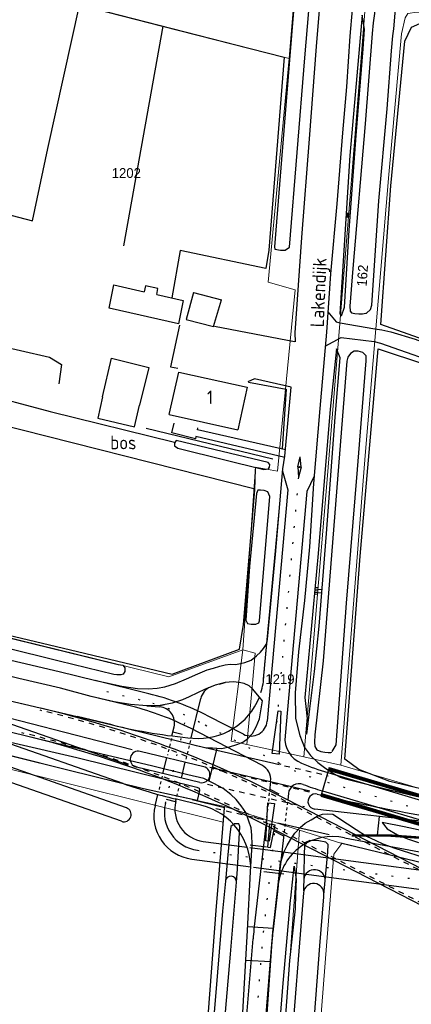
# Model space of a CAD drawing. Header units: metres. Extents: x 233874 to 239264, y 443832 to 448222.
# Tile 51 of 195: x 235032 to 235104, y 445309 to 445491. Entities that reach past the tile are written whole.
import ezdxf
from ezdxf.enums import TextEntityAlignment as Align

# ---------------------------------------------------------------- set-up
doc = ezdxf.new("R2010")
doc.units = ezdxf.units.M
doc.header["$MEASUREMENT"] = 0
for name, pattern in [('LIJN05-05', [1, 0.5, -0.5]), ('LIJN1-1', [2, 1, -1]), ('LIJN1-3', [4, 1, -3]), ('LIJNFPAD', [3, 0.3, -2.7])]:
    doc.linetypes.add(name, pattern=pattern)
for name, color, linetype in [('DAKRAND-BYG', 4, 'Continuous'), ('FUNKTIEAAND', 253, 'Continuous'), ('Goud-kadastrale grenzen', 13, 'Continuous'), ('Goud-markering', 7, 'Continuous'), ('Goud-ontwerp', 2, 'Continuous'), ('Goud-ontwerp-water', 131, 'Continuous'), ('HEG', 253, 'Continuous'), ('HEK', 253, 'Continuous'), ('HOOFDGEBOUW', 4, 'Continuous'), ('HUISNUMMER', 253, 'Continuous'), ('INSTEEKSLOOT', 153, 'Continuous'), ('KANTVERH', 253, 'Continuous'), ('KANTWATER', 153, 'Continuous'), ('OVLIJNOBJ', 253, 'Continuous'), ('RASTER', 253, 'Continuous'), ('STRAATNAAM', 253, 'Continuous'), ('TALUD', 253, 'Continuous')]:
    doc.layers.add(name, color=color, linetype=linetype)
doc.layers.add('G01 kadestrale perceelsgrens', color=73, linetype='Continuous', lineweight=0)
doc.layers.add('Z01 perceelnummer', color=73, linetype='Continuous', lineweight=13)
doc.layers.add('Goud-hulp', color=210, linetype='Continuous', plot=False)
doc.styles.get("Standard").update_dxf_attribs({"font": 'iso.shx'})
doc.styles.add('Styledgn001', font='dgn001.shx')
doc.linetypes.add('BLOK50-L', pattern='A,0,-0.25,[112,wocad.shx,S=0.5,R=0,X=0,Y=0.25],-0.75', length=1)
doc.linetypes.add('BLOK50-R', pattern='A,0,-0.25,[112,wocad.shx,S=0.5,R=0,X=0,Y=-0.25],-0.75', length=1)
doc.linetypes.add('HAAIETAND50-L', pattern='A,0,-0.25,[122,wocad.shx,S=0.1,R=0,X=0,Y=0],-0.75', length=1)
doc.linetypes.add('HAAIETAND50-R', pattern='A,0,-0.25,[122,wocad.shx,S=0.1,R=180,X=0,Y=0],-0.75', length=1)

# ---------------------------------------------------------------- blocks, each defined once
blk = doc.blocks.new('TA', base_point=(75009.5, 300012))
for p, q in [((75009.5, 300012.5), (75010, 300012.5)), ((75009.5, 300012.25), (75010.5, 300012.25)), ((75009.5, 300012), (75010, 300012)), ((75009.5, 300011.75), (75010.5, 300011.75)), ((75009.5, 300011.5), (75010, 300011.5))]:
    blk.add_line(p, q)
blk = doc.blocks.new('A$C1532452F')
at = {"layer": 'G01 kadestrale perceelsgrens'}
for p, q in [((235082.016, 445483.462), (235083.384, 445500)), ((235026.376, 445497.761), (235082.016, 445483.462)), ((235075.738, 445374.056), (235073.51, 445374.679)), ((235075.738, 445374.056), (235075.002, 445365.806)), ((235075.002, 445365.806), (235074.24, 445357.264)), ((235069.88, 445343.01), (235000, 445360.355)), ((235084.671, 445354.985), (235074.24, 445357.264)), ((235084.671, 445354.985), (235091.523, 445353.462)), ((235069.88, 445343.01), (235070.108, 445345.885)), ((235070.108, 445345.885), (235083.88, 445341.517)), ((235083.88, 445341.517), (235091.665, 445339.048)), ((235091.665, 445339.048), (235090.206, 445337.119))]:
    blk.add_line(p, q, dxfattribs=at)
at = {"layer": 'G01 kadestrale perceelsgrens', "flags": 128}
for points in [[(235084.671, 445354.985), (235088.975, 445406.009), (235093.422, 445460.419), (235095.954, 445492.853), (235096.901, 445495.25), (235098.513, 445497.744), (235100.826, 445498.813), (235103.712, 445499.083), (235143.406, 445495.599), (235187.729, 445491.59), (235187.382, 445485.452)], [(235091.523, 445353.462), (235095.944, 445410.425), (235100.29, 445462.128), (235102.655, 445488.015), (235103.338, 445490.954), (235103.835, 445491.711), (235105.441, 445492.004), (235146.203, 445488.868), (235187.382, 445485.452)], [(235073.51, 445374.679), (235075.804, 445408.288), (235079.851, 445407.532), (235083.078, 445440.883), (235078.114, 445442.335), (235082.016, 445483.462)], [(235000, 445384.398), (235015.648, 445380.574), (235059.88, 445369.741), (235073.51, 445374.679)], [(235074.24, 445357.264), (235071.371, 445357.891), (235073.51, 445374.679)], [(235070.108, 445345.885), (235055.235, 445349.135), (235041.357, 445352.57), (235021.575, 445357.488), (235005.722, 445361.334), (235005.136, 445361.532), (235000, 445362.776)], [(235091.523, 445353.462), (235112.628, 445347.205), (235136.956, 445345.912)], [(235064.397, 445273.418), (235066.339, 445296.76), (235068.59, 445326.743), (235069.88, 445343.01)], [(235083.88, 445341.517), (235079.828, 445287.347), (235076.259, 445248.023)], [(235138.388, 445325.924), (235109.386, 445334.828), (235091.665, 445339.048)], [(235083.754, 445256.049), (235085.632, 445280.861), (235087.107, 445297.471), (235088.831, 445320.226), (235090.206, 445337.119)]]:
    blk.add_lwpolyline(points, dxfattribs=at)
at = {"layer": 'G01 kadestrale perceelsgrens', "style": 'Styledgn001'}
blk.add_text('162', height=1.8, rotation=86.31971, dxfattribs=at).set_placement((235095.466, 445443.515), align=Align.MIDDLE_CENTER)
at = {"layer": 'Z01 perceelnummer', "linetype": 'Continuous', "lineweight": 13, "style": 'Styledgn001'}
for s, p in [('1202', (235052.082, 445462.387)), ('1219', (235080.31, 445369.291))]:
    blk.add_text(s, height=1.8, dxfattribs=at).set_placement(p, align=Align.MIDDLE_CENTER)

msp = doc.modelspace()

# ---------------------------------------------------------------- linework, layer by layer
at = {"layer": 'DAKRAND-BYG'}
for p, q in [((235064.44, 445440.39), (235069.57, 445439.08)), ((235047.73, 445421.23), (235046.82, 445417.29))]:
    msp.add_line(p, q, dxfattribs=at)
for points in [[(235057.68, 445440.03), (235062.52, 445438.91), (235061.67, 445434.66), (235048.95, 445437.5), (235049.8, 445441.85), (235055.38, 445440.56)], [(235057.68, 445440.03), (235057.9, 445441.13), (235055.62, 445441.64), (235055.38, 445440.56)], [(235064.44, 445440.39), (235063.09, 445435.45), (235068.1, 445434.14), (235069.57, 445439.08)], [(235047.73, 445421.23), (235049.36, 445428.33), (235056.2, 445426.62), (235054.53, 445419.67)], [(235046.82, 445417.29), (235053.56, 445415.7), (235054.53, 445419.67)]]:
    msp.add_lwpolyline(points, dxfattribs=at)
at = {"layer": 'Goud-hulp', "linetype": 'Continuous'}
for p, q in [((235077.315, 445369.287), (235080.18, 445400.125)), ((235069.157, 445368.378), (235070.27, 445368.65)), ((235019.252, 445365.098), (235053.183, 445356.37)), ((235052.477, 445353.454), (235019.252, 445365.098)), ((235026.51, 445366.28), (235043.06, 445362.42)), ((235063.98, 445358.473), (235065.744, 445365.761)), ((235055.82, 445364.4), (235058.197, 445364.209)), ((235058.33, 445364.45), (235059.109, 445364.606)), ((235049.451, 445360.873), (235043.06, 445362.42)), ((235051.52, 445350.081), (235021.082, 445360.748)), ((235060.471, 445358.853), (235060.873, 445360.513)), ((235052.084, 445345.644), (235020.891, 445356.576)), ((235066.304, 445353.194), (235054.641, 445356.017)), ((235068.72, 445356.625), (235067.245, 445350.545)), ((235051.208, 445343.143), (235019.864, 445354.128)), ((235058.795, 445351.925), (235059.5, 445354.841)), ((235065.599, 445350.279), (235053.935, 445353.101)), ((235062.197, 445351.102), (235062.902, 445354.018)), ((235067.403, 445353.085), (235085.771, 445348.764)), ((235096.795, 445349.812), (235106.158, 445347.557)), ((235057.366, 445346.019), (235057.867, 445348.091)), ((235065.763, 445346.123), (235061.074, 445347.258)), ((235061.16, 445346.817), (235061.256, 445347.214)), ((235108.366, 445342.95), (235086.694, 445345.395)), ((235098.238, 445340.589), (235098.628, 445344.048)), ((235104.44, 445344.595), (235120.508, 445341.778)), ((235078.078, 445338.388), (235078.47, 445342.709)), ((235078.47, 445342.709), (235079.444, 445342.486)), ((235078.573, 445338.322), (235079.444, 445342.486)), ((235092.142, 445340.082), (235112.037, 445336.41)), ((235066.203, 445339.458), (235074.28, 445338.387)), ((235078.078, 445338.388), (235078.573, 445338.322)), ((235064.09, 445336.207), (235074.937, 445334.769)), ((235080.94, 445337.36), (235080.44, 445335.59)), ((235082.709, 445337.269), (235111.642, 445333.434)), ((235074.36, 445323.09), (235074.925, 445333.83)), ((235080.616, 445334.016), (235111.11, 445329.974)), ((235079.954, 445331.256), (235079, 445322.76))]:
    msp.add_line(p, q, dxfattribs=at)
at = {"layer": 'Goud-hulp', "linetype": 'LIJN1-1'}
for p, q in [((235077.363, 445370.095), (235077.764, 445374.478)), ((235085.695, 445348.502), (235067.8, 445352.833)), ((235079.205, 445353.827), (235089.193, 445351.533)), ((235066.991, 445349.963), (235084.797, 445345.873)), ((235068.498, 445345.513), (235078.515, 445343.212))]:
    msp.add_line(p, q, dxfattribs=at)
at = {"layer": 'Goud-hulp', "linetype": 'LIJNFPAD'}
msp.add_line((235059.263, 445346.418), (235063.27, 445362.978), dxfattribs=at)
at = {"layer": 'Goud-hulp', "linetype": 'HAAIETAND50-R', "ltscale": 0.75}
msp.add_line((235062.341, 445359.138), (235060.64, 445359.549), dxfattribs=at)
at = {"layer": 'Goud-hulp', "linetype": 'LIJN05-05'}
for p, q in [((235060.354, 445358.367), (235059.618, 445355.327)), ((235063.863, 445357.987), (235063.02, 445354.504)), ((235058.677, 445351.439), (235057.985, 445348.576)), ((235061.374, 445347.7), (235062.079, 445350.616))]:
    msp.add_line(p, q, dxfattribs=at)
at = {"layer": 'Goud-hulp', "linetype": 'HAAIETAND50-L'}
for p, q in [((235064.692, 445357.16), (235079.205, 445353.827)), ((235074.842, 445338.817), (235077.818, 445338.422))]:
    msp.add_line(p, q, dxfattribs=at)
at = {"layer": 'Goud-hulp', "linetype": 'HAAIETAND50-L', "ltscale": 0.75}
msp.add_line((235061.139, 445346.728), (235059.437, 445347.14), dxfattribs=at)
at = {"layer": 'Goud-hulp', "linetype": 'HAAIETAND50-R'}
for p, q in [((235079.912, 445342.891), (235089.322, 445340.73)), ((235077.35, 445333.945), (235081.045, 445333.455))]:
    msp.add_line(p, q, dxfattribs=at)
at = {"layer": 'Goud-hulp', "linetype": 'BLOK50-R'}
msp.add_line((235074.776, 445338.321), (235082.709, 445337.269), dxfattribs=at)
at = {"layer": 'Goud-hulp', "linetype": 'BLOK50-L'}
msp.add_line((235075.433, 445334.703), (235081.111, 445333.951), dxfattribs=at)
at = {"layer": 'Goud-hulp', "linetype": 'LIJN1-3', "const_width": 0.45, "flags": 128}
msp.add_lwpolyline([(235093.464, 445340.543, -0.051823), (235114.087, 445339.096), (235136.626, 445335.145, -0.0074595), (235138.384, 445334.809)], format="xyb", dxfattribs=at)
at = {"layer": 'Goud-hulp', "linetype": 'LIJNFPAD', "flags": 128}
msp.add_lwpolyline([(235065.146, 445337.832), (235111.376, 445331.704), (235134.692, 445327.615, -0.1787807), (235144.722, 445321.774), (235167.153, 445294.572)], format="xyb", dxfattribs=at)
at = {"layer": 'Goud-hulp', "linetype": 'HAAIETAND50-L', "ltscale": 0.75}
msp.add_arc((235065.367, 445370.398), 12, 342.67652, 358.32004, dxfattribs=at)
at = {"layer": 'Goud-hulp', "linetype": 'Continuous'}
for centre, radius, start, end in [((235068.66, 445365.055), 3, 112.10165, 166.39725), ((235065.367, 445370.398), 12, 265.04311, 338.43974), ((235057.957, 445361.219), 3, 346.39725, 85.41085), ((235072.97, 445458.068), 100, 256.39725, 265.04311), ((235054.288, 445354.559), 1.5, 76.39725, 256.39725), ((235065.951, 445351.737), 1.5, 256.39725, 76.39725), ((235084.593, 445444.453), 100, 250.68665, 256.39725), ((235066.991, 445345.406), 6, 166.39725, 262.44825), ((235086.851, 445346.786), 1.4, 76.68757, 263.56186), ((235156.251, 445640.087), 300, 256.68738, 260.05487), ((235051.646, 445344.394), 1.325, 250.68665, 70.68665), ((235065.141, 445344.138), 8, 166.39725, 262.44825), ((235066.066, 445344.772), 7, 166.39725, 262.44825), ((235062.941, 445334.46), 12, 356.99102, 76.39725), ((235089.913, 445330.334), 10, 77.06466, 173.5961), ((235071.296, 445332.055), 1.02, 355.24546, 175.24546), ((235086.507, 445329.815), 1.895, 354.7112, 174.7112)]:
    msp.add_arc(centre, radius, start, end, dxfattribs=at)
at = {"layer": 'Goud-markering', "linetype": 'HAAIETAND50-R', "ltscale": 0.75}
msp.add_line((235080.177, 445348.142), (235078.513, 445349), dxfattribs=at)
at = {"layer": 'Goud-markering', "linetype": 'HAAIETAND50-L', "ltscale": 0.75}
msp.add_line((235080.9, 445340.491), (235079.236, 445341.35), dxfattribs=at)
at = {"layer": 'Goud-markering', "linetype": 'LIJN1-1', "ltscale": 3}
for centre, radius, start, end in [((235697.385, 444633.86), 853.462, 121.774605, 149.18254), ((235699.984, 444630.603), 850.5, 121.807635, 148.928273)]:
    msp.add_arc(centre, radius, start, end, dxfattribs=at)
at = {"layer": 'Goud-markering', "ltscale": 3}
for radius in [854.6, 853.5]:
    msp.add_arc((235699.984, 444630.603), radius, 121.807635, 148.928273, dxfattribs=at)
at = {"layer": 'Goud-ontwerp', "color": 7, "linetype": 'Continuous'}
for p, q in [((235083.568, 445408.331), (235084.027, 445410.192)), ((235084.234, 445408.275), (235084.027, 445410.192)), ((235083.568, 445408.331), (235083.709, 445406.419)), ((235084.234, 445408.275), (235083.709, 445406.419))]:
    msp.add_line(p, q, dxfattribs=at)
at = {"layer": 'Goud-ontwerp', "linetype": 'Continuous'}
for p, q in [((235080.804, 445407.571), (235081.747, 445404.112)), ((235086.589, 445406.654), (235085.233, 445403.802)), ((235081.747, 445404.112), (235077.964, 445361.566)), ((235085.233, 445403.802), (235081.238, 445358.868)), ((235056.187, 445366.612), (235046.339, 445369.043)), ((235053.034, 445364.3), (235045.62, 445366.13)), ((235073.6, 445359.166), (235067.129, 445362.505)), ((235076.984, 445353.482), (235063.976, 445360.193)), ((235089.226, 445352.579), (235118.801, 445343.81)), ((235089.368, 445353.058), (235118.943, 445344.29)), ((235078.589, 445350.482), (235078.398, 445348.778)), ((235089.092, 445352.097), (235118.659, 445343.331)), ((235088.097, 445348.741), (235117.664, 445339.975)), ((235127.257, 445323.61), (235081.601, 445347.162)), ((235081.865, 445348.287), (235081.731, 445347.095)), ((235087.804, 445347.785), (235117.38, 445339.017)), ((235087.947, 445348.264), (235117.522, 445339.496)), ((235077.686, 445342.43), (235075.53, 445323.222)), ((235117.08, 445322.108), (235078.014, 445342.261)), ((235081.015, 445340.713), (235079.008, 445322.831)), ((235071.765, 445276.822), (235075.369, 445321.551)), ((235074.905, 445272.218), (235078.858, 445321.27))]:
    msp.add_line(p, q, dxfattribs=at)
at = {"layer": 'Goud-ontwerp', "color": 7, "linetype": 'LIJNFPAD'}
msp.add_line((235083.709, 445406.419), (235079.495, 445359.023), dxfattribs=at)
at = {"layer": 'Goud-ontwerp', "color": 1, "linetype": 'Continuous'}
msp.add_line((235089.368, 445353.058), (235087.804, 445347.785), dxfattribs=at)
at = {"layer": 'Goud-ontwerp', "color": 7, "linetype": 'LIJN05-05'}
for p, q in [((235078.351, 445348.356), (235077.733, 445342.855)), ((235081.684, 445346.669), (235081.06, 445341.111))]:
    msp.add_line(p, q, dxfattribs=at)
at = {"layer": 'Goud-ontwerp', "color": 7, "linetype": 'LIJN1-1'}
for p, q in [((235127.074, 445323.254), (235081.418, 445346.807)), ((235117.263, 445322.464), (235078.197, 445342.617))]:
    msp.add_line(p, q, dxfattribs=at)
at = {"layer": 'Goud-ontwerp', "color": 7, "linetype": 'LIJNFPAD'}
msp.add_lwpolyline([(235164.332, 445321.394, 0.0627245), (235118.161, 445341.653), (235088.595, 445350.419, -0.0470458), (235080.189, 445353.798), (235065.552, 445361.349, 0.0586385), (235054.61, 445365.456), (235045.979, 445367.586)], format="xyb", dxfattribs=at)
at = {"layer": 'Goud-ontwerp', "linetype": 'Continuous', "const_width": 0.4}
for points in [[(235089.297, 445352.818), (235118.872, 445344.05, -0.063921), (235166.449, 445323.038, -0.0638406)], [(235087.875, 445348.024), (235117.451, 445339.256, -0.0614959), (235162.211, 445319.746)]]:
    msp.add_lwpolyline(points, format="xyb", dxfattribs=at)
at = {"layer": 'Goud-ontwerp', "color": 7, "linetype": 'LIJNFPAD', "flags": 128}
msp.add_lwpolyline([(235079.276, 445340.908), (235077.269, 445323.026, 0.007841), (235077.113, 445321.411), (235073.504, 445276.623)], format="xyb", dxfattribs=at)
at = {"layer": 'Goud-ontwerp', "linetype": 'Continuous'}
msp.add_circle((235083.877, 445408.304), 0.1, dxfattribs=at)
for centre, radius, start, end in [((235044.206, 445318.069), 50, 62.71234, 76.13593), ((234989.909, 445169.419), 200, 62.71234, 76.56881), ((235041.053, 445315.757), 50, 62.71234, 76.13593), ((235074.976, 445361.832), 3, 242.71234, 354.91827), ((235697.385, 444633.86), 853.962, 121.774624, 149.182442), ((234986.322, 445164.518), 200, 62.71234, 76.56881), ((235086.218, 445358.425), 5, 174.91827, 247.1856), ((235699.984, 444630.603), 850, 121.807635, 148.928273), ((235075.608, 445350.816), 3, 353.5961, 62.71234), ((235102.31, 445396.679), 46.5, 247.1856, 253.48649), ((235083.853, 445348.064), 2, 69.21024, 173.5961), ((235102.31, 445396.679), 50, 249.21024, 253.48649), ((235128.696, 445317.254), 53.5, 173.5961, 175.39308), ((235128.696, 445317.254), 50, 173.5961, 175.39308)]:
    msp.add_arc(centre, radius, start, end, dxfattribs=at)
at = {"layer": 'Goud-ontwerp', "color": 7, "linetype": 'LIJN1-1'}
for centre, radius in [((234989.909, 445169.419), 199.6), ((234986.322, 445164.518), 200.4)]:
    msp.add_arc(centre, radius, 62.71234, 76.56881, dxfattribs=at)
at = {"layer": 'Goud-ontwerp-water', "linetype": 'Continuous'}
msp.add_arc((235086.66, 445332.288), 1.97, 354.7112, 174.7112, dxfattribs=at)
at = {"layer": 'HEG'}
msp.add_line((235055.74, 445415.46), (235079.03, 445409.81), dxfattribs=at)
at = {"layer": 'HEK'}
msp.add_lwpolyline([(235074.5, 445423.93), (235081.43, 445422.66), (235080.74, 445411.63)], dxfattribs=at)
at = {"layer": 'HOOFDGEBOUW'}
for p in [(235074.27, 445422.98), (235059.97, 445417.96)]:
    msp.add_line(p, (235072.54, 445415.17), dxfattribs=at)
msp.add_lwpolyline([(235059.97, 445417.96), (235061.7, 445425.78), (235074.27, 445422.98)], dxfattribs=at)
at = {"layer": 'INSTEEKSLOOT'}
msp.add_line((235101.21, 445488.88), (235101.86, 445496.34), dxfattribs=at)
for points in [[(235101.86, 445496.34), (235101.46, 445496.34), (235100.2, 445496.24), (235099.21, 445495.87), (235098.62, 445495.36), (235098.17, 445494.75), (235097.84, 445493.72), (235097.77, 445492.97), (235097.67, 445491.73), (235097.44, 445490.04), (235097.27, 445488.04), (235095.98, 445471.43), (235093.72, 445444.81), (235093.16, 445437.88), (235093.18, 445436.97), (235093.46, 445436.7)], [(235097.19, 445438.1), (235098.49, 445457.27), (235100.02, 445474.22), (235100.78, 445484.85), (235101.06, 445487.64), (235101.21, 445488.88)], [(235093.46, 445436.7), (235094.05, 445436.55), (235094.8, 445436.49), (235095.45, 445436.49), (235096.06, 445436.59), (235096.22, 445436.63), (235096.97, 445437.27), (235097.19, 445438.1)], [(235089.92, 445355.96), (235090.63, 445357.21), (235092.54, 445383.26), (235094.54, 445407.84), (235096.16, 445427.84), (235096.13, 445428.75), (235095.53, 445429.4), (235094.7, 445429.62), (235093.94, 445429.63), (235093.25, 445429.18), (235092.8, 445428.52), (235092.59, 445427.78), (235090.56, 445402.19), (235088.22, 445372.66), (235086.71, 445359.08), (235086.65, 445357.73), (235086.69, 445356.92), (235087.09, 445356.29), (235087.82, 445355.98), (235088.56, 445355.87), (235089.16, 445355.82), (235089.66, 445355.83), (235089.82, 445355.87)], [(235078.44, 445408.75), (235078.17, 445409.12), (235061.23, 445413.16), (235060.94, 445412.68), (235060.95, 445412.23), (235061.52, 445411.78), (235062.06, 445411.63), (235077.32, 445407.84), (235078.23, 445407.96), (235078.41, 445408.3), (235078.44, 445408.75)], [(235078.47, 445402.92), (235078.09, 445403.76), (235077.41, 445404.01), (235076.76, 445404.07), (235076.26, 445404.06), (235076.01, 445403.47), (235074.72, 445390.03), (235074.02, 445380.14), (235074.37, 445379.56), (235075.01, 445379.41), (235075.86, 445379.39), (235076.43, 445379.65), (235076.57, 445380.04), (235078.47, 445402.92)], [(235000, 445384.4), (235025.56, 445378.15), (235050.61, 445372), (235051.46, 445371.88), (235051.82, 445371.4), (235051.81, 445370.7), (235051.52, 445370.22), (235051.06, 445370.11), (235050.36, 445370.11), (235049.76, 445370.16), (235039.72, 445372.63), (235000, 445382.47)], [(235070.281, 445332.154), (235069.78, 445326.6), (235068.51, 445311.66), (235066.78, 445290.4), (235065.93, 445276.34), (235066.06, 445275.74), (235066.5, 445275.38), (235067.25, 445275.5), (235068.02, 445277.96), (235069.29, 445295.97), (235071.21, 445318.72), (235072.312, 445331.971)], [(235077.69, 445256.32), (235077.34, 445254.79), (235076.86, 445253.47), (235076.16, 445252.01), (235075.53, 445250.89), (235075.04, 445249.61), (235075.16, 445248.57), (235075.92, 445247.55), (235076.95, 445247.22), (235078.24, 445247.23), (235079.34, 445247.49), (235080.22, 445248.55), (235081.81, 445250.39), (235082.77, 445252.24), (235083.04, 445254.56), (235083.18, 445257.34), (235083.12, 445260.16), (235083.21, 445264.47), (235083.66, 445270.66), (235084.43, 445280.9), (235085.91, 445297.52), (235087.63, 445320.23), (235088.36, 445329.28), (235088.393, 445329.641)], [(235084.62, 445329.99), (235083.78, 445319.26), (235083.01, 445309.22), (235080.98, 445284.48), (235079, 445264.81), (235077.86, 445257.16), (235077.4, 445255.14)]]:
    msp.add_lwpolyline(points, dxfattribs=at)
at = {"layer": 'INSTEEKSLOOT', "color": 13}
for points in [[(235065.5, 445348.8), (235065.1, 445346.98), (235055.23, 445349.14), (235041.36, 445352.57), (235021.58, 445357.49), (235005.72, 445361.33), (235005.14, 445361.53), (235004.73, 445362.07), (235004.82, 445362.61), (235005.08, 445363.34), (235005.68, 445363.29), (235007.13, 445363.18), (235043, 445354.9), (235065.05, 445349.44), (235065.44, 445349.26), (235065.5, 445348.8)], [(235072.312, 445331.971), (235072.51, 445334.35), (235072.96, 445342.17), (235072.77, 445342.67), (235071.98, 445342.7), (235071.27, 445342.18), (235071.12, 445340.65), (235070.78, 445337.68)], [(235088.393, 445329.641), (235089.12, 445337.49), (235089.17, 445338.88), (235088.73, 445339.29), (235087.45, 445339.53), (235085.82, 445339.63), (235084.86, 445339.21), (235084.76, 445337.43), (235084.72, 445333.12), (235084.632, 445330.367)], [(235070.78, 445337.68), (235070.28, 445332.14)]]:
    msp.add_lwpolyline(points, dxfattribs=at)
at = {"layer": 'KANTVERH'}
for p, q in [((235068.26, 445434.22), (235082.96, 445431.38)), ((235074.39, 445323.79), (235079.09, 445323.52)), ((235074.05, 445317.6), (235078.61, 445317.34))]:
    msp.add_line(p, q, dxfattribs=at)
for points in [[(235102.42, 445675.23), (235101.51, 445662.15), (235100.39, 445648.43), (235099.29, 445634.82), (235098.19, 445620), (235096.87, 445604.39), (235095.54, 445587.98), (235094.3, 445572.72), (235093.13, 445557.61), (235092.34, 445548.49), (235091.32, 445535.97), (235090.05, 445520.91), (235089.23, 445511.39), (235088.34, 445502.27), (235087.72, 445494.64), (235086.99, 445485.67), (235085.66, 445468.66), (235084.29, 445450.54), (235083.07, 445432.97), (235083.08, 445431.35)], [(235093.57, 445492.46), (235093.17, 445487.58), (235092.56, 445478.24), (235091.83, 445469.81), (235090.77, 445456.74), (235089.57, 445443.84), (235088.85, 445433.11), (235087.62, 445419.1), (235086.5, 445405.28), (235085.75, 445393.65), (235084.8, 445383.78), (235083.73, 445374.33), (235083.12, 445366.75), (235083.19, 445362.03), (235083.94, 445358.91), (235084.82, 445356.73), (235085.95, 445355.23), (235087.25, 445353.97), (235088.72, 445352.84), (235090.25, 445351.87), (235091.4, 445351.27), (235092.38, 445350.94), (235099.22, 445349.23), (235110.25, 445346.58)], [(235089.11, 445436.88), (235090.61, 445435.02), (235091.4, 445434.81), (235097.74, 445433.74), (235099.03, 445433.53), (235100.71, 445433.2), (235105.17, 445431.83), (235109.74, 445430.11), (235114.48, 445428.52), (235119.75, 445426.63), (235125.51, 445424.56), (235128.38, 445423.42), (235131.21, 445422.39), (235133.72, 445421.79), (235136.57, 445421), (235142.73, 445420.7)], [(235061.85, 445434.39), (235060.17, 445426.75), (235061.56, 445426.48)], [(235088.63, 445430.55), (235091.58, 445432.13), (235097.6, 445431.39), (235098.78, 445431.1), (235124.6, 445422.02), (235135.04, 445417.71), (235136.04, 445416.98), (235135.93, 445415)], [(235025.58, 445374.03), (235039.72, 445370.72), (235046.46, 445369.07), (235051.25, 445368.03), (235054.12, 445367.6), (235056.07, 445367.49), (235057.74, 445367.61), (235059.17, 445367.89), (235061.12, 445368.49), (235063.15, 445369.33), (235065.23, 445370.26), (235066.95, 445370.98), (235068.08, 445371.29), (235069.26, 445371.69), (235070.23, 445371.91), (235071.15, 445372.04), (235072.15, 445372.01), (235073.07, 445372.19), (235073.83, 445372.33), (235075.02, 445372.78), (235075.99, 445373.56), (235076.75, 445374.25), (235077.31, 445374.96), (235077.89, 445375.86), (235078, 445376.66), (235079.52, 445392.25), (235080.84, 445408), (235081.23, 445410.28), (235082.35, 445423.01), (235075.61, 445424.54), (235074.41, 445423.99)], [(235081.2, 445410.09), (235064.86, 445413.92), (235064.77, 445413.52), (235060.44, 445414.58), (235060.89, 445416.35)], [(235081.34, 445411.49), (235065.16, 445415.15), (235065.19, 445415.5)], [(235076.527, 445365.988), (235075.25, 445367.49), (235074.64, 445368.04), (235073.73, 445368.52), (235072.79, 445368.7), (235071.69, 445368.78), (235070.27, 445368.65), (235068.43, 445368.2), (235066.46, 445367.4), (235065.15, 445366.8), (235063.63, 445366.02), (235062.43, 445365.47), (235060.48, 445364.88), (235058.33, 445364.45), (235055.82, 445364.4), (235052.83, 445364.64), (235049.86, 445365.13), (235045.62, 445366.13), (235039.97, 445367.64), (235032.33, 445369.42), (235023.82, 445371.51), (235000, 445377.19)], [(235000, 445372.63), (235026.51, 445366.28), (235043.06, 445362.42), (235049.451, 445360.873)], [(235080.14, 445355.47), (235078.88, 445355.59), (235080, 445363.47), (235080.5, 445363.42), (235080.14, 445355.47)], [(235073.38, 445305.86), (235074.36, 445323.09), (235074.925, 445333.83)], [(235079, 445322.76), (235079.975, 445331.449)], [(235030.3, 445190.54), (235034.22, 445195.38), (235038.41, 445200.7), (235042.79, 445205.86), (235047.64, 445211.76), (235053.37, 445218.62), (235057.24, 445223.35), (235059.84, 445227.24), (235061.98, 445230.34), (235063.71, 445233.31), (235064.73, 445235.66), (235066.41, 445238.73), (235067.69, 445241.52), (235069.04, 445244.8), (235070.18, 445248.08), (235070.84, 445249.9), (235072.18, 445254.66), (235073.39, 445259.93), (235074.14, 445264.77), (235074.79, 445271), (235075.76, 445281.28), (235077.66, 445303.34), (235078.98, 445322.79)]]:
    msp.add_lwpolyline(points, dxfattribs=at)
at = {"layer": 'KANTVERH', "color": 13}
for points in [[(235074.925, 445333.83), (235075.19, 445338.88), (235075.13, 445340.59), (235075.04, 445341.96), (235074.58, 445343.15), (235074.01, 445344.75), (235073.2, 445345.97), (235072.24, 445347.15), (235071.27, 445348.09), (235069.85, 445349.16), (235068.16, 445350.09), (235066.33, 445351), (235063.37, 445351.69), (235056.68, 445353.34), (235040.28, 445357.23), (235024.38, 445361.08), (235007.98, 445364.97), (235005.292, 445365.559)], [(235049.451, 445360.873), (235066.74, 445356.69), (235067.9, 445356.69), (235069.54, 445356.56), (235071.02, 445356.84), (235072.41, 445357.28), (235073.5, 445357.69), (235074.41, 445358.37), (235075.24, 445359.31), (235075.94, 445360.51), (235076.56, 445362.01), (235077.12, 445365.29), (235076.527, 445365.988)], [(235078.06, 445346.53), (235079.32, 445346.41), (235078.35, 445339.49), (235077.7, 445339.55), (235078.06, 445346.53)], [(235079.975, 445331.449), (235080.44, 445335.59), (235080.94, 445337.36), (235081.65, 445338.71), (235082.29, 445339.86), (235083.04, 445340.96), (235084.02, 445341.98), (235084.94, 445342.81), (235086.05, 445343.42), (235087.15, 445344.09), (235088.14, 445344.46), (235089.1, 445344.53), (235090, 445344.46), (235090.67, 445344.05), (235091.47, 445343.48), (235092.71, 445342.68), (235094.29, 445341.65), (235096.24, 445340.39), (235097.94, 445339.6), (235099.19, 445338.99), (235101.39, 445338.21), (235107.95, 445336.13)], [(235114.51, 445339.66), (235103.16, 445342.14), (235099.06, 445342.92), (235100.02, 445341.74), (235101.93, 445340.63), (235103.93, 445339.86), (235105.74, 445339.22)]]:
    msp.add_lwpolyline(points, dxfattribs=at)
at = {"layer": 'KANTWATER'}
msp.add_lwpolyline([(235087.15, 445511.21), (235086.4, 445511.82), (235085.51, 445511.99), (235084.9, 445511.84), (235084.45, 445511.27), (235084.31, 445510.83), (235082.07, 445483.2), (235079.29, 445448.84), (235079.35, 445448.38), (235080.39, 445448.2), (235081.24, 445448.18), (235082.04, 445448.72), (235084.86, 445483.58), (235087.13, 445510.3), (235087.15, 445511.21)], dxfattribs=at)
at = {"layer": 'OVLIJNOBJ'}
for points in [[(235095.83, 445488.82), (235095.39, 445491.41), (235093.15, 445465.64), (235091.33, 445436.47), (235091.61, 445436.15), (235092.14, 445437.71), (235093.04, 445451.89), (235094.3, 445469.26), (235095.59, 445485.22), (235095.83, 445488.82)], [(235021.76, 445431.57), (235027.07, 445430.23), (235024.71, 445422.09), (235038.07, 445418.5), (235060.91, 445412.88)], [(235085.27, 445359.2), (235085.79, 445363.83), (235086.66, 445370.73), (235087.53, 445379.05), (235088.86, 445396.06), (235090.45, 445417.46), (235091.38, 445428.38), (235090.71, 445430.04), (235089.56, 445418.94), (235087.36, 445392.41), (235084.86, 445365.91), (235085.41, 445360.9)], [(235083.175, 445329.745), (235083.09, 445327.07), (235082.09, 445317.53), (235079.83, 445287.35), (235078.45, 445272.12), (235077.29, 445260.9), (235076.56, 445258.14), (235075.68, 445255.39), (235074.44, 445252.36), (235073.59, 445250.7), (235073.66, 445251.24), (235074.26, 445253.16), (235074.51, 445254.64)], [(235074.52, 445254.84), (235075.49, 445257.23), (235076.27, 445260.09), (235076.99, 445265.32), (235077.41, 445270.76), (235079.01, 445289.61), (235080.91, 445313.4), (235082.24, 445328.63), (235082.278, 445328.999)]]:
    msp.add_lwpolyline(points, dxfattribs=at)
at = {"layer": 'OVLIJNOBJ', "color": 13}
msp.add_lwpolyline([(235082.278, 445328.999), (235082.89, 445334.91), (235083.26, 445332.42), (235083.175, 445329.745)], dxfattribs=at)
at = {"layer": 'RASTER'}
msp.add_line((235051.64, 445448.98), (235058.88, 445489.4), dxfattribs=at)
for points in [[(234983.93, 445508.63), (235026.38, 445497.76), (235058.73, 445489.41), (235081.06, 445483.69), (235078.28, 445448.22), (235077.7, 445444.8), (235061.96, 445448.14), (235060.45, 445439.43)], [(234997.19, 445463.48), (235034.84, 445453.6), (235037.63, 445466.88), (235043.55, 445493.51)], [(235098.86, 445434.55), (235100.67, 445460.01), (235103.24, 445486.66), (235104.45, 445489.22), (235107.11, 445490.41), (235111.05, 445490.19), (235134.69, 445488.27), (235172.19, 445485.13), (235188.3, 445483.88), (235190.95, 445486.17), (235195.31, 445488.53), (235228.15, 445485.61), (235269.13, 445482.09), (235305.48, 445479.04), (235351.26, 445475.33), (235362.94, 445453.4)], [(235098.81, 445434.56), (235113.84, 445429.27), (235124.95, 445425.76), (235133.7, 445422.84), (235140.94, 445421.7), (235146.71, 445422.94), (235157.98, 445448.03), (235172.43, 445485.01)], [(234982.57, 445440.47), (235016.59, 445433.44), (235037.98, 445428.5), (235040.18, 445427.16), (235039.69, 445423.64)], [(235075.52, 445404.27), (235023.23, 445417.54), (235017.76, 445419.34), (235021.71, 445432.18)], [(235149.5, 445352.73), (235134.49, 445346.52), (235122.29, 445347.16), (235109.54, 445348.34), (235100.52, 445350.48), (235094.78, 445352.66), (235092.22, 445354.57), (235093.44, 445370.84), (235095.05, 445391.89), (235098.35, 445430.08), (235124.25, 445421.45), (235125.73, 445418.62)], [(234988.56, 445387.38), (235043.13, 445374.41), (235060.51, 445370.24), (235072.88, 445374.81), (235073.6, 445379.37), (235075.71, 445404.1), (235075.82, 445407.91)], [(234985.44, 445285.52), (235011.9, 445281.79), (235058.5, 445275.04), (235064.34, 445274.51), (235064.73, 445277.37), (235066.34, 445296.76), (235068.59, 445326.74), (235069.006, 445331.977)]]:
    msp.add_lwpolyline(points, dxfattribs=at)
at = {"layer": 'RASTER', "color": 13}
for points in [[(235069.006, 445331.977), (235070.09, 445345.64), (235064.18, 445347.07)], [(235091.48, 445339.17), (235112.89, 445333.97), (235124.5, 445330.47), (235138.4, 445325.97), (235146.84, 445316.2)]]:
    msp.add_lwpolyline(points, dxfattribs=at)

# ---------------------------------------------------------------- block references
at = {"layer": 'Goud-kadastrale grenzen', "linetype": 'Continuous'}
msp.add_blockref('A$C1532452F', (0, 0), dxfattribs=at)
at = {"layer": 'TALUD'}
for p, xscale, yscale, rotation in [((235092.46, 445454.67), 0.73, 0.73, 357.0161), ((235086.71, 445385.6), 1.21, 1.21, 355.0035)]:
    msp.add_blockref('TA', p, dxfattribs=dict(at, xscale=xscale, yscale=yscale, rotation=rotation))

# ---------------------------------------------------------------- texts
at = {"layer": 'FUNKTIEAAND'}
msp.add_text('bos', height=2.5, dxfattribs=at).set_placement((235049.13, 445411.57))
at = {"layer": 'HUISNUMMER'}
msp.add_text('1', height=2.5, dxfattribs=at).set_placement((235066.91, 445419.89))
at = {"layer": 'STRAATNAAM'}
msp.add_text('Lakendijk', height=2.5, rotation=87.7071, dxfattribs=at).set_placement((235088.38, 445433.98))

doc.saveas('drawing.dxf')
